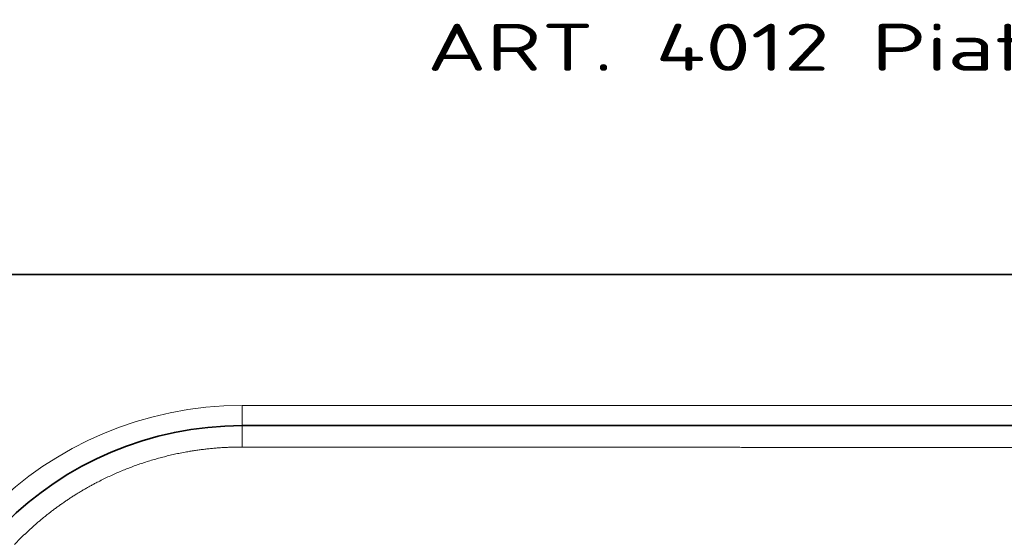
# Model space of a CAD drawing. Extents: x 117 to 1015, y -24 to 896.
# Tile 19 of 24: x 273 to 566, y 742 to 896. Entities that reach past the tile are written whole.
import ezdxf
from ezdxf.enums import TextEntityAlignment as Align

# ---------------------------------------------------------------- set-up
doc = ezdxf.new("R2010")
doc.units = 0
doc.layers.get('0').update_dxf_attribs({"lineweight": 13})
doc.styles.get("Standard").update_dxf_attribs({"font": 'isocp.shx'})
doc.dimstyles.get("Standard").update_dxf_attribs({"dimtxt": 2.5, "dimasz": 2.5, "dimexe": 1.25, "dimexo": 0.625, "dimtad": 1, "dimcen": 2.5, "dimadec": 0, "dimazin": 0, "dimtfac": 1, "dimtmove": 0, "dimatfit": 0, "dimfxl": 0, "dimarcsym": 0})

# ---------------------------------------------------------------- blocks, each defined once
blk = doc.blocks.new('*D')
at = {"color": 7, "lineweight": 13}
for p, q in [((222.5, 820.5), (131.37, 820.5)), ((133.37, 20.5), (133.37, 820.5)), ((524.07, 494.39), (625.89, 387.57)), ((194.5, 48.5), (194.5, -23.6)), ((994.5, 48.5), (994.5, -23.6)), ((222.5, 20.5), (131.37, 20.5)), ((194.5, -21.6), (994.5, -21.6))]:
    blk.add_line(p, q, dxfattribs=at)
for points in [[(133.89, 818.57), (133.37, 820.5), (132.85, 818.57)], [(564.81, 452.39), (563.11, 453.43), (564.06, 451.68)], [(624.19, 388.61), (625.89, 387.57), (624.94, 389.32)], [(132.85, 22.43), (133.37, 20.5), (133.89, 22.43)], [(196.43, -21.08), (194.5, -21.6), (196.43, -22.12)], [(992.57, -22.12), (994.5, -21.6), (992.57, -21.08)]]:
    blk.add_lwpolyline(points, dxfattribs=at)
for s, rotation, p, p2 in [('%%c', 313.6296, (525.52, 495.77), (532.6, 488.33)), ('91', 313.6296, (533.29, 487.61), (551.98, 468)), ('800', 90, (131.37, 399.48), (131.37, 441.52))]:
    blk.add_text(s, height=14, rotation=rotation, dxfattribs=at).set_placement(p, p2, align=Align.FIT)
blk.add_text('800', height=14, dxfattribs=at).set_placement((573.48, -19.6), (615.52, -19.6), align=Align.FIT)
blk = doc.blocks.new('BLOCK6')
at = {"color": 7, "lineweight": 13}
blk.add_text('ART. 4012 Piatto doccia per disabili', height=14, dxfattribs=at).set_placement((-200, 460.57), (237.19, 460.57), align=Align.FIT)
blk = doc.blocks.new('BLOCK8')
at = {"color": 7, "lineweight": 35}
for p, q in [((-370, 400), (370, 400)), ((255, 355), (-255, 355))]:
    blk.add_line(p, q, dxfattribs=at)
at = {"color": 7, "lineweight": 13, "ltscale": 0.15}
blk.add_line((-255, 361), (-255, 355), dxfattribs=at)
at = {"color": 7, "lineweight": 13}
blk.add_line((255, 361), (-255, 361), dxfattribs=at)
for centre, radius, start, end in [((-255, 255), 106, 90, 180), ((-256.26, 256.26), 91.83, 133.6123, 136.3877)]:
    blk.add_arc(centre, radius, start, end, dxfattribs=at)
at = {"color": 7, "lineweight": 35}
blk.add_arc((-255, 255), 100, 90, 180, dxfattribs=at)
at = {"color": 7, "lineweight": 13}
for points, knots in [([(-255, 355), (-255, 355), (-255, 354.92), (-254.99, 354.76), (-254.99, 354.12), (-254.99, 353.07), (-254.99, 352.29), (-254.98, 351.09), (-254.98, 349.84), (-254.98, 349.44), (-254.98, 349.04), (-254.98, 348.64)], [0, 0, 0, 0, 0, 0, 3.144129, 3.144129, 3.144129, 9.250569, 9.250569, 9.250569, 12.111453, 12.111453, 12.111453, 12.111453, 12.111453, 12.111453]), ([(-319.6, 322.75), (-313.23, 328.86), (-306.13, 334.21), (-298.42, 338.69), (-285.23, 344.39), (-271.26, 347.48), (-265.86, 348.26), (-260.42, 348.65), (-254.98, 348.64)], [0, 0, 0, 0, 0, 0, 62.46194, 62.46194, 62.46194, 100.925196, 100.925196, 100.925196, 100.925196, 100.925196, 100.925196]), ([(-254.98, 348.64), (-252.77, 348.64), (-250.56, 348.63), (-248.33, 348.63), (-245.39, 348.62), (-242.44, 348.62), (-241.7, 348.62), (-229.92, 348.6), (-218.14, 348.59), (-207.09, 348.58), (-192.99, 348.57), (-178.89, 348.57), (-176.38, 348.56), (-165.45, 348.56), (-154.58, 348.56), (-146.85, 348.55), (-133.02, 348.55), (-119.15, 348.55), (-113.06, 348.55), (-104.68, 348.54), (-96.26, 348.54), (-94.31, 348.54), (-73.55, 348.54), (-52.79, 348.54), (-34.49, 348.54), (-2.41, 348.54), (29.73, 348.54), (43.48, 348.54), (58.27, 348.54), (73.06, 348.54), (74.06, 348.54), (77.05, 348.54), (80.05, 348.54), (82.04, 348.54), (93.25, 348.54), (104.51, 348.54), (114.02, 348.55), (125.6, 348.55), (137.11, 348.55), (139.12, 348.55), (155.53, 348.56), (171.93, 348.56), (186.01, 348.57), (200.6, 348.58), (215.18, 348.59), (215.68, 348.59), (217.2, 348.59), (218.71, 348.59), (219.72, 348.59), (223.89, 348.6), (228.03, 348.6), (231.08, 348.6), (234.73, 348.61), (238.39, 348.61), (238.78, 348.61), (241.12, 348.62), (243.48, 348.62), (245.49, 348.62), (247.71, 348.63), (249.92, 348.63), (250.48, 348.63), (251.59, 348.63), (252.69, 348.64), (253.46, 348.64), (254.22, 348.64), (254.98, 348.64)], [0, 0, 0, 0, 0, 0, 15.595226, 15.595226, 15.595226, 20.793636, 20.793636, 20.793636, 98.769672, 98.769672, 98.769672, 120.333909, 120.333909, 120.333909, 176.0313, 176.0313, 176.0313, 219.492617, 219.492617, 219.492617, 235.490935, 235.490935, 235.490935, 366.053567, 366.053567, 366.053567, 463.411865, 463.411865, 463.411865, 470.45247, 470.45247, 470.45247, 484.53368, 484.53368, 484.53368, 549.335872, 549.335872, 549.335872, 565.752462, 565.752462, 565.752462, 665.130946, 665.130946, 665.130946, 668.699317, 668.699317, 668.699317, 675.836057, 675.836057, 675.836057, 698.353768, 698.353768, 698.353768, 701.67039, 701.67039, 701.67039, 714.8518, 714.8518, 714.8518, 717.264594, 717.264594, 717.264594, 722.696809, 722.696809, 722.696809, 722.696809, 722.696809, 722.696809])]:
    blk.add_open_spline(points, degree=5, knots=knots, dxfattribs=at)

msp = doc.modelspace()

# ---------------------------------------------------------------- block references
at = {"lineweight": 0}
for name in ['BLOCK6', 'BLOCK8']:
    msp.add_blockref(name, (594.5, 420.5), dxfattribs=at)

# ---------------------------------------------------------------- dimensions: what is measured, and where the dimension line sits
at = {"color": 0, "lineweight": 0}
for base, p1, p2, angle, middle in [((133.369, 820.5), (224.5, 20.5), (224.5, 820.5), 90, (133.369, 420.5)), ((194.5, -21.599), (994.5, 50.5), (194.5, 50.5), 180, (594.5, -21.599))]:
    dim = msp.add_linear_dim(base=base, p1=p1, p2=p2, angle=angle, dimstyle='Standard', dxfattribs=at)
    dim.commit()
    dim.dimension.update_dxf_attribs({"geometry": '*D', "text_midpoint": middle, "dimtype": 161})
dim = msp.add_diameter_dim_2p(p1=(625.895, 387.566), p2=(563.105, 453.434), dimstyle='Standard', dxfattribs=at)
dim.commit()
dim.dimension.update_dxf_attribs({"geometry": '*D', "text_midpoint": (537.3, 480.504), "dimtype": 163})

doc.saveas('drawing.dxf')
